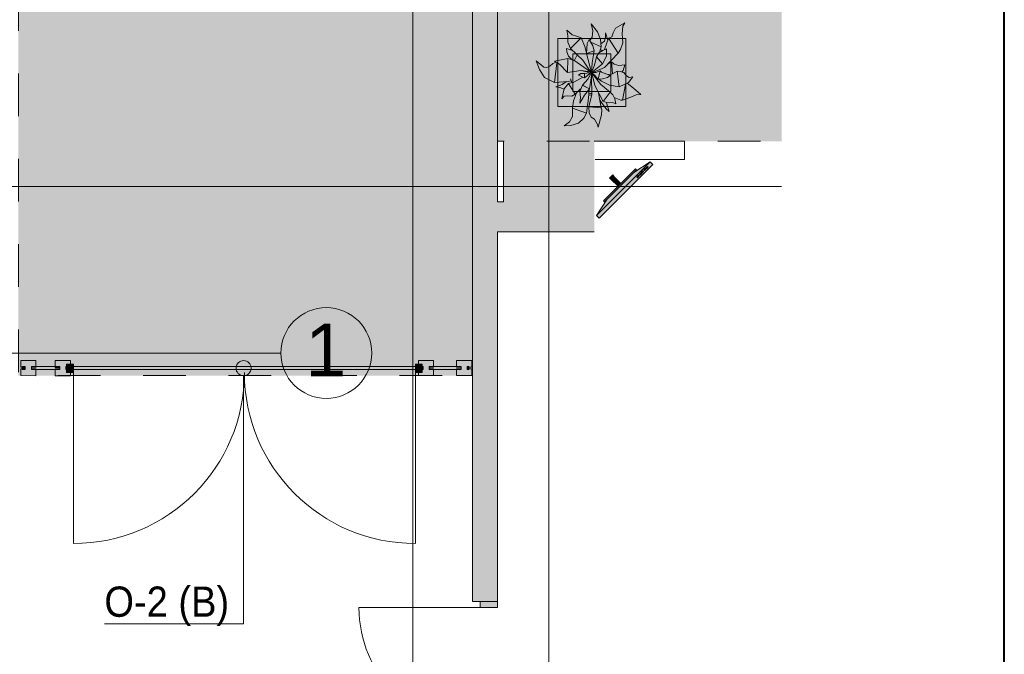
# Model space of a CAD drawing. Header units: millimetres. Extents: x 0 to 1210, y -24 to 589.
# Tile 19 of 49: x 382 to 415, y 147 to 168. Entities that reach past the tile are written whole.
import ezdxf
from ezdxf.xclip import XClip

# ---------------------------------------------------------------- set-up
doc = ezdxf.new("R2010")
doc.units = ezdxf.units.MM
doc.header["$MEASUREMENT"] = 0
doc.header["$XCLIPFRAME"] = 0
doc.linetypes.add('Wipeout_Contour', pattern=[1000, 0, -1000])
doc.linetypes.add('Штриховая', pattern=[5.644444, 2.822222, -2.822222])
for name, color, linetype in [('Интерьер - Мебель', 7, 'Continuous'), ('Конструктив - ГКЛ', 7, 'Continuous'), ('Конструктив - Колонны', 7, 'Continuous'), ('Конструктив - Стены наружние фасад', 7, 'Continuous'), ('Конструктив - Фасадные стены сущ', 7, 'Continuous'), ('Местность - Забор', 7, 'Continuous'), ('Элемент Модели - Зона', 7, 'Continuous'), ('Элемент модели - Зоны уличных помещений', 7, 'Continuous'), ('Элемент Модели - Оси', 7, 'Continuous'), ('Элемент модели - Оси Улица Бани', 7, 'Continuous')]:
    doc.layers.add(name, color=color, linetype=linetype)
doc.styles.add('СГЕНЕРИР_СТИЛЬ_3', font='txt')

# ---------------------------------------------------------------- blocks, each defined once
blk = doc.blocks.new('Чертеж_2_2', base_point=(217.704, 72.604))
at = {"layer": 'Интерьер - Мебель', "linetype": 'Continuous', "lineweight": 0, "true_color": 0xffffff}
for points in [[(399.531, 166.764), (399.648, 166.478), (399.811, 166.206), (400.138, 166.047), (400.537, 166.074), (400.399, 165.98), (400.183, 165.9), (400.313, 165.882), (400.456, 165.823), (400.38, 165.503), (400.458, 165.596), (400.672, 165.594), (400.71, 165.591), (400.827, 165.663), (400.871, 165.703), (400.769, 165.434), (400.736, 165.23), (400.729, 164.949), (400.634, 164.741), (400.461, 164.608), (400.68, 164.627), (400.936, 164.701), (401.109, 164.867), (401.199, 165.033), (401.278, 165.641), (401.354, 165.572), (401.271, 165.251), (401.281, 165.042), (401.352, 164.903), (401.466, 164.828), (401.554, 164.678), (401.578, 164.566), (401.692, 164.978), (401.688, 165.172), (401.635, 165.455), (401.828, 165.196), (401.948, 165.085), (401.863, 165.382), (402.013, 165.383), (402.071, 165.389), (402.164, 165.342), (402.109, 165.549), (402.362, 165.461), (402.84, 165.635), (402.991, 165.65), (402.538, 166.019), (402.586, 166.04), (402.725, 166.238), (402.606, 166.208), (402.517, 166.265), (402.425, 166.371), (402.368, 166.391), (402.409, 166.443), (402.466, 166.632), (402.262, 166.609), (402.114, 166.647), (402.021, 166.727), (401.927, 166.668), (402.245, 167.012), (402.324, 167.131), (402.401, 167.36), (402.372, 167.658), (402.395, 167.904), (402.468, 168.021), (402.159, 167.837), (402.031, 167.557), (401.921, 167.514), (401.897, 167.45), (401.822, 167.686), (401.828, 167.56), (401.79, 167.412), (401.675, 167.325), (401.659, 167.472), (401.563, 167.722), (401.353, 167.987), (401.411, 167.75), (401.385, 167.546), (401.303, 167.439), (401.284, 167.463), (401.23, 167.359), (401.197, 167.03), (401.146, 167.231), (401.02, 167.523), (400.72, 167.623), (400.547, 167.78), (400.578, 167.603), (400.585, 167.375), (400.664, 167.17), (400.736, 167.101), (400.531, 167.17), (400.549, 167.056), (400.605, 166.921), (400.725, 166.8), (400.582, 166.837), (400.141, 166.747), (400.224, 166.701), (400.086, 166.678), (400.037, 166.632), (399.955, 166.574), (399.884, 166.545), (399.785, 166.556)], [(401.616, 161.565), (403.384, 163.332), (403.296, 163.421), (402.765, 163.067), (401.882, 162.183), (401.528, 161.653)], [(401.793, 162.095), (402.854, 163.156), (402.818, 163.191), (401.758, 162.13)], [(401.996, 162.846), (402.103, 162.952), (402.067, 162.988), (401.961, 162.882)], [(402.244, 162.616), (402.332, 162.705), (402.094, 162.944), (402.005, 162.855)]]:
    blk.add_hatch(color=7, dxfattribs=at).paths.add_polyline_path(points)
at = {"layer": 'Конструктив - Стены наружние фасад', "linetype": 'Continuous', "lineweight": 0, "true_color": 0x000000}
for points in [[(397.429, 148.889), (397.504, 148.889), (397.504, 193.204), (397.429, 193.204)], [(397.654, 193.204), (397.504, 193.204), (397.504, 162.104), (397.654, 162.104)], [(398.254, 193.204), (397.654, 193.204), (397.654, 162.104), (398.254, 162.104)], [(397.654, 161.104), (397.504, 161.104), (397.504, 148.889), (397.654, 148.889)], [(397.654, 148.889), (398.254, 148.889), (398.254, 161.104), (397.654, 161.104)]]:
    blk.add_hatch(color=18, dxfattribs=at).paths.add_polyline_path(points)
at = {"layer": 'Конструктив - Стены наружние фасад', "linetype": 'Continuous', "lineweight": 0, "true_color": 0x7f7f7f}
blk.add_hatch(color=8, dxfattribs=at).paths.add_polyline_path([(398.254, 148.889), (397.679, 148.889), (397.679, 148.689), (398.254, 148.689)])
at = {"layer": 'Конструктив - Фасадные стены сущ', "linetype": 'Continuous', "lineweight": 0, "true_color": 0x000000}
for points in [[(397.654, 161.104), (397.654, 162.104), (397.504, 162.104), (397.504, 161.104)], [(398.254, 161.104), (398.254, 162.104), (397.654, 162.104), (397.654, 161.104)], [(398.254, 161.104), (398.454, 161.104), (398.454, 162.104), (398.254, 162.104)]]:
    blk.add_hatch(color=18, dxfattribs=at).paths.add_polyline_path(points)
at = {"layer": 'Местность - Забор', "linetype": 'Continuous', "lineweight": 0, "true_color": 0x000000}
for points in [[(383.996, 156.652), (383.996, 156.552), (395.796, 156.554), (395.796, 156.654)], [(384.021, 156.729), (384.021, 156.454), (384.246, 156.454), (384.246, 156.729)], [(395.771, 156.454), (395.771, 156.729), (395.546, 156.729), (395.546, 156.454)]]:
    blk.add_hatch(color=18, dxfattribs=at).paths.add_polyline_path(points)
at = {"layer": 'Элемент Модели - Зона', "linetype": 'Continuous', "lineweight": 0, "true_color": 0xf7e7a8}
h = blk.add_hatch(color=41, dxfattribs=at)
h.paths.add_polyline_path([(398.254, 210.292), (398.254, 164.104), (407.644, 164.104), (407.644, 210.292), (401.454, 210.292), (401.454, 207.854), (398.454, 207.854), (398.454, 210.292)])
h.paths.add_polyline_path([(398.454, 207.354), (401.454, 207.354), (401.454, 204.354), (398.454, 204.354)], flags=0)
at = {"layer": 'Элемент Модели - Зона', "linetype": 'Continuous', "lineweight": 0, "true_color": 0x000000}
blk.add_hatch(color=18, dxfattribs=at).paths.add_polyline_path([(389.619, 156.604), (389.638, 156.509), (389.692, 156.428), (389.773, 156.373), (389.869, 156.354), (389.965, 156.373), (390.046, 156.428), (390.1, 156.509), (390.119, 156.604), (390.1, 156.7), (390.046, 156.781), (389.965, 156.835), (389.869, 156.854), (389.773, 156.835), (389.692, 156.781), (389.638, 156.7)])
at = {"layer": 'Элемент модели - Зоны уличных помещений', "linetype": 'Continuous', "lineweight": 0, "true_color": 0x9bcf78}
blk.add_hatch(color=73, dxfattribs=at).paths.add_polyline_path([(165.259, 200.352), (168.467, 200.352), (219.03, 200.237), (358.431, 200.352), (358.431, 188.352), (382.431, 188.352), (382.431, 156.354), (397.429, 156.354), (397.429, 216.729), (367.43, 216.729), (367.43, 222.852), (164.979, 222.852)])
at = {"layer": 'Интерьер - Мебель', "color": 7, "linetype": 'Continuous', "lineweight": 15, "ltscale": 0.5}
for p, q in [((401.353, 167.987), (401.411, 167.75)), ((401.353, 167.987), (401.563, 167.722)), ((401.353, 167.987), (401.411, 167.75)), ((401.353, 167.987), (401.563, 167.722)), ((402.159, 167.837), (402.468, 168.021)), ((402.159, 167.837), (402.468, 168.021)), ((402.372, 167.658), (402.395, 167.904)), ((402.372, 167.658), (402.395, 167.904)), ((402.395, 167.904), (402.468, 168.021)), ((402.395, 167.904), (402.468, 168.021)), ((400.547, 167.78), (400.578, 167.603)), ((400.547, 167.78), (400.72, 167.623)), ((400.547, 167.78), (400.578, 167.603)), ((400.547, 167.78), (400.72, 167.623)), ((400.578, 167.603), (400.585, 167.375)), ((400.578, 167.603), (400.585, 167.375)), ((400.72, 167.623), (400.869, 167.577)), ((400.72, 167.623), (400.869, 167.577)), ((400.869, 167.577), (401.02, 167.523)), ((400.869, 167.577), (401.02, 167.523)), ((401.303, 167.439), (401.385, 167.546)), ((401.303, 167.439), (401.385, 167.546)), ((401.385, 167.546), (401.411, 167.75)), ((401.385, 167.546), (401.411, 167.75)), ((401.563, 167.722), (401.659, 167.472)), ((401.563, 167.722), (401.659, 167.472)), ((401.79, 167.412), (401.828, 167.56)), ((401.79, 167.412), (401.828, 167.56)), ((401.822, 167.686), (401.828, 167.56)), ((401.822, 167.686), (401.897, 167.45)), ((401.822, 167.686), (401.828, 167.56)), ((401.822, 167.686), (401.897, 167.45)), ((401.921, 167.514), (402.031, 167.557)), ((401.921, 167.514), (402.031, 167.557)), ((402.031, 167.557), (402.08, 167.684)), ((402.031, 167.557), (402.08, 167.684)), ((402.08, 167.684), (402.159, 167.837)), ((402.08, 167.684), (402.159, 167.837)), ((402.372, 167.658), (402.401, 167.36)), ((402.372, 167.658), (402.401, 167.36)), ((400.246, 167.497), (400.246, 165.247)), ((402.496, 167.497), (400.246, 167.497)), ((400.585, 167.375), (400.664, 167.17)), ((400.585, 167.375), (400.664, 167.17)), ((400.664, 167.17), (401.02, 167.523)), ((400.664, 167.17), (401.02, 167.523)), ((401.02, 167.523), (401.146, 167.231)), ((401.02, 167.523), (401.146, 167.231)), ((401.146, 167.231), (401.197, 167.03)), ((401.146, 167.231), (401.197, 167.03)), ((401.195, 167), (401.215, 167.33)), ((401.195, 167), (401.215, 167.33)), ((401.215, 167.33), (401.284, 167.463)), ((401.215, 167.33), (401.284, 167.463)), ((401.284, 167.463), (401.404, 167.262)), ((401.284, 167.463), (401.404, 167.262)), ((401.338, 167.384), (401.677, 167.222)), ((401.338, 167.384), (401.677, 167.222)), ((401.404, 167.262), (401.454, 167.091)), ((401.404, 167.262), (401.454, 167.091)), ((401.626, 167.039), (401.677, 167.222)), ((401.626, 167.039), (401.677, 167.222)), ((401.659, 167.472), (401.677, 167.222)), ((401.659, 167.472), (401.677, 167.222)), ((401.675, 167.325), (401.79, 167.412)), ((401.675, 167.325), (401.79, 167.412)), ((401.787, 167.139), (401.921, 167.514)), ((401.787, 167.139), (401.921, 167.514)), ((401.921, 167.514), (402.245, 167.012)), ((401.921, 167.514), (402.245, 167.012)), ((402.324, 167.131), (402.401, 167.36)), ((402.324, 167.131), (402.401, 167.36)), ((402.496, 165.247), (402.496, 167.497)), ((400.531, 167.17), (400.549, 167.056)), ((400.531, 167.17), (400.736, 167.101)), ((400.531, 167.17), (400.549, 167.056)), ((400.531, 167.17), (400.736, 167.101)), ((400.549, 167.056), (400.605, 166.921)), ((400.549, 167.056), (400.605, 166.921)), ((400.605, 166.921), (400.725, 166.8)), ((400.605, 166.921), (400.725, 166.8)), ((400.664, 167.17), (401.081, 166.784)), ((400.664, 167.17), (401.081, 166.784)), ((400.746, 166.997), (400.746, 165.747)), ((401.996, 166.997), (400.746, 166.997)), ((400.803, 166.782), (400.883, 166.956)), ((400.803, 166.782), (400.883, 166.956)), ((401.179, 167.093), (401.201, 167.1)), ((401.179, 167.093), (401.201, 167.1)), ((401.195, 167), (401.454, 167.091)), ((401.195, 167), (401.454, 167.091)), ((401.195, 167), (401.363, 166.38)), ((401.195, 167), (401.363, 166.38)), ((401.38, 166.692), (401.454, 167.091)), ((401.38, 166.692), (401.454, 167.091)), ((401.459, 166.616), (401.525, 166.892)), ((401.459, 166.616), (401.525, 166.892)), ((401.525, 166.892), (401.609, 167.021)), ((401.525, 166.892), (401.609, 167.021)), ((401.525, 166.892), (401.72, 166.665)), ((401.525, 166.892), (401.72, 166.665)), ((401.609, 167.021), (401.737, 167.105)), ((401.609, 167.021), (401.737, 167.105)), ((401.657, 167.131), (401.713, 167.092)), ((401.657, 167.131), (401.713, 167.092)), ((401.72, 166.665), (401.853, 166.921)), ((401.72, 166.665), (401.853, 166.921)), ((401.737, 167.105), (401.858, 167.161)), ((401.737, 167.105), (401.858, 167.161)), ((401.788, 166.542), (402.245, 167.012)), ((401.788, 166.542), (402.245, 167.012)), ((401.853, 166.921), (401.858, 167.161)), ((401.853, 166.921), (401.858, 167.161)), ((401.996, 165.747), (401.996, 166.997)), ((402.245, 167.012), (402.324, 167.131)), ((402.245, 167.012), (402.324, 167.131)), ((399.531, 166.764), (399.648, 166.478)), ((399.531, 166.764), (399.785, 166.556)), ((399.531, 166.764), (399.648, 166.478)), ((399.531, 166.764), (399.785, 166.556)), ((399.785, 166.556), (399.884, 166.545)), ((399.785, 166.556), (399.884, 166.545)), ((399.884, 166.545), (399.987, 166.587)), ((399.884, 166.545), (399.987, 166.587)), ((399.987, 166.587), (400.086, 166.678)), ((399.987, 166.587), (400.086, 166.678)), ((400.086, 166.678), (400.2, 166.715)), ((400.086, 166.678), (400.2, 166.715)), ((400.138, 166.047), (400.219, 166.692)), ((400.138, 166.047), (400.219, 166.692)), ((400.141, 166.747), (400.582, 166.837)), ((400.141, 166.747), (400.582, 166.837)), ((400.141, 166.747), (400.307, 166.655)), ((400.141, 166.747), (400.307, 166.655)), ((400.307, 166.655), (400.568, 166.381)), ((400.307, 166.655), (400.568, 166.381)), ((400.568, 166.381), (400.582, 166.837)), ((400.568, 166.381), (400.582, 166.837)), ((400.582, 166.837), (400.782, 166.782)), ((400.582, 166.837), (400.782, 166.782)), ((400.782, 166.782), (401.325, 166.394)), ((400.782, 166.782), (401.325, 166.394)), ((401.081, 166.784), (401.345, 166.384)), ((401.081, 166.784), (401.345, 166.384)), ((401.363, 166.38), (401.38, 166.692)), ((401.363, 166.38), (401.38, 166.692)), ((401.389, 166.418), (401.459, 166.616)), ((401.389, 166.418), (401.459, 166.616)), ((401.399, 166.402), (401.72, 166.665)), ((401.399, 166.402), (401.72, 166.665)), ((401.914, 166.664), (402.021, 166.727)), ((401.914, 166.664), (402.021, 166.727)), ((401.923, 166.682), (401.927, 166.668)), ((401.923, 166.682), (401.927, 166.668)), ((402.021, 166.727), (402.057, 166.341)), ((402.021, 166.727), (402.114, 166.647)), ((402.021, 166.727), (402.057, 166.341)), ((402.021, 166.727), (402.114, 166.647)), ((402.114, 166.647), (402.262, 166.609)), ((402.114, 166.647), (402.262, 166.609)), ((402.262, 166.609), (402.466, 166.632)), ((402.262, 166.609), (402.466, 166.632)), ((402.409, 166.443), (402.466, 166.632)), ((402.409, 166.443), (402.466, 166.632)), ((399.648, 166.478), (399.811, 166.206)), ((399.648, 166.478), (399.811, 166.206)), ((400.568, 166.381), (401.007, 166.445)), ((400.568, 166.381), (401.007, 166.445)), ((400.929, 166.292), (401.008, 166.343)), ((400.929, 166.292), (401.008, 166.343)), ((400.929, 166.292), (401.129, 166.203)), ((400.929, 166.292), (401.129, 166.203)), ((401.007, 166.445), (401.325, 166.394)), ((401.007, 166.445), (401.325, 166.394)), ((401.008, 166.343), (401.128, 166.339)), ((401.008, 166.343), (401.128, 166.339)), ((401.01, 166.444), (401.015, 166.443)), ((401.01, 166.444), (401.015, 166.443)), ((401.043, 166.437), (401.054, 166.434)), ((401.043, 166.437), (401.054, 166.434)), ((401.077, 166.429), (401.099, 166.424)), ((401.077, 166.429), (401.099, 166.424)), ((401.11, 166.422), (401.272, 166.387)), ((401.11, 166.422), (401.272, 166.387)), ((401.128, 166.339), (401.363, 166.38)), ((401.128, 166.339), (401.363, 166.38)), ((401.128, 166.339), (401.129, 166.203)), ((401.128, 166.339), (401.129, 166.203)), ((401.129, 166.203), (401.341, 166.363)), ((401.129, 166.203), (401.341, 166.363)), ((401.236, 166.161), (401.332, 166.312)), ((401.236, 166.161), (401.332, 166.312)), ((401.291, 165.837), (401.371, 166.348)), ((401.291, 165.837), (401.371, 166.348)), ((401.339, 166.313), (401.376, 166.383)), ((401.339, 166.313), (401.376, 166.383)), ((401.343, 166.365), (401.376, 166.383)), ((401.343, 166.365), (401.376, 166.383)), ((401.349, 166.378), (401.36, 166.375)), ((401.349, 166.378), (401.36, 166.375)), ((401.358, 166.376), (401.363, 166.38)), ((401.358, 166.376), (401.363, 166.38)), ((401.359, 166.258), (401.37, 165.634)), ((401.359, 166.258), (401.37, 165.634)), ((401.37, 166.352), (401.47, 165.946)), ((401.37, 166.352), (401.47, 165.946)), ((401.372, 166.372), (401.411, 166.363)), ((401.372, 166.372), (401.411, 166.363)), ((401.372, 166.358), (401.456, 166.286)), ((401.372, 166.358), (401.456, 166.286)), ((401.39, 166.38), (401.51, 166.376)), ((401.39, 166.38), (401.51, 166.376)), ((401.404, 166.326), (401.666, 165.975)), ((401.404, 166.326), (401.666, 165.975)), ((401.412, 166.332), (401.584, 166.161)), ((401.412, 166.332), (401.584, 166.161)), ((401.423, 166.388), (401.788, 166.542)), ((401.423, 166.388), (401.788, 166.542)), ((401.51, 166.376), (401.652, 166.43)), ((401.51, 166.376), (401.652, 166.43)), ((401.584, 166.161), (401.652, 166.43)), ((401.584, 166.161), (401.652, 166.43)), ((401.652, 166.43), (401.697, 166.385)), ((401.652, 166.43), (401.697, 166.385)), ((401.697, 166.385), (401.78, 166.352)), ((401.697, 166.385), (401.78, 166.352)), ((401.78, 166.352), (401.984, 166.281)), ((401.78, 166.352), (401.984, 166.281)), ((401.891, 166.207), (401.984, 166.281)), ((401.891, 166.207), (401.984, 166.281)), ((401.919, 166.309), (402.057, 166.33)), ((401.919, 166.309), (402.057, 166.33)), ((402.057, 166.33), (402.205, 166.42)), ((402.057, 166.33), (402.205, 166.42)), ((402.205, 166.42), (402.274, 165.905)), ((402.205, 166.42), (402.311, 166.412)), ((402.205, 166.42), (402.274, 165.905)), ((402.205, 166.42), (402.311, 166.412)), ((402.311, 166.412), (402.425, 166.371)), ((402.311, 166.412), (402.425, 166.371)), ((402.36, 166.392), (402.409, 166.443)), ((402.36, 166.392), (402.409, 166.443)), ((402.425, 166.371), (402.517, 166.265)), ((402.425, 166.371), (402.517, 166.265)), ((402.517, 166.265), (402.606, 166.208)), ((402.517, 166.265), (402.606, 166.208)), ((402.586, 166.04), (402.725, 166.238)), ((402.586, 166.04), (402.725, 166.238)), ((402.606, 166.208), (402.725, 166.238)), ((402.606, 166.208), (402.725, 166.238)), ((399.811, 166.206), (400.138, 166.047)), ((399.811, 166.206), (400.138, 166.047)), ((400.138, 166.047), (400.591, 166.081)), ((400.138, 166.047), (400.591, 166.081)), ((400.183, 165.9), (400.39, 165.975)), ((400.183, 165.9), (400.39, 165.975)), ((400.183, 165.9), (400.313, 165.882)), ((400.183, 165.9), (400.313, 165.882)), ((400.39, 165.975), (400.537, 166.074)), ((400.39, 165.975), (400.537, 166.074)), ((400.462, 165.836), (400.599, 166.008)), ((400.462, 165.836), (400.599, 166.008)), ((400.591, 166.081), (400.686, 166.101)), ((400.591, 166.081), (400.686, 166.101)), ((400.599, 166.008), (400.777, 166.056)), ((400.599, 166.008), (400.777, 166.056)), ((400.599, 166.008), (400.827, 165.663)), ((400.599, 166.008), (400.827, 165.663)), ((400.669, 166.162), (400.71, 166.043)), ((400.669, 166.162), (400.71, 166.043)), ((400.777, 166.056), (401.077, 166.219)), ((400.777, 166.056), (401.077, 166.219)), ((400.975, 165.753), (401.063, 165.96)), ((400.975, 165.753), (401.063, 165.96)), ((401.05, 165.956), (401.063, 165.96)), ((401.05, 165.956), (401.063, 165.96)), ((401.05, 165.956), (401.291, 165.837)), ((401.05, 165.956), (401.291, 165.837)), ((401.063, 165.96), (401.236, 166.161)), ((401.063, 165.96), (401.236, 166.161)), ((401.063, 165.96), (401.291, 165.837)), ((401.063, 165.96), (401.291, 165.837)), ((401.47, 165.946), (401.743, 165.42)), ((401.47, 165.946), (401.743, 165.42)), ((401.584, 166.161), (401.723, 166.163)), ((401.584, 166.161), (401.723, 166.163)), ((401.607, 166.157), (401.691, 166.085)), ((401.607, 166.157), (401.691, 166.085)), ((401.666, 165.975), (401.978, 165.725)), ((401.666, 165.975), (401.978, 165.725)), ((401.691, 166.085), (401.962, 165.959)), ((401.691, 166.085), (401.962, 165.959)), ((401.723, 166.163), (401.891, 166.207)), ((401.723, 166.163), (401.891, 166.207)), ((401.962, 165.959), (402.274, 165.905)), ((401.962, 165.959), (402.274, 165.905)), ((402.274, 165.905), (402.586, 166.04)), ((402.274, 165.905), (402.586, 166.04)), ((402.391, 165.457), (402.481, 165.984)), ((402.391, 165.457), (402.481, 165.984)), ((402.538, 166.019), (402.75, 165.862)), ((402.538, 166.019), (402.75, 165.862)), ((400.313, 165.882), (400.456, 165.823)), ((400.313, 165.882), (400.456, 165.823)), ((400.38, 165.503), (400.462, 165.836)), ((400.38, 165.503), (400.462, 165.836)), ((400.38, 165.503), (400.458, 165.596)), ((400.38, 165.503), (400.458, 165.596)), ((400.458, 165.596), (400.582, 165.602)), ((400.458, 165.596), (400.582, 165.602)), ((400.582, 165.602), (400.71, 165.591)), ((400.582, 165.602), (400.71, 165.591)), ((400.71, 165.591), (400.827, 165.663)), ((400.71, 165.591), (400.827, 165.663)), ((400.746, 165.747), (401.996, 165.747)), ((400.77, 165.44), (400.871, 165.703)), ((400.77, 165.44), (400.871, 165.703)), ((400.827, 165.663), (401.004, 165.832)), ((400.827, 165.663), (401.004, 165.832)), ((400.975, 165.753), (400.998, 165.547)), ((400.975, 165.753), (400.998, 165.547)), ((400.982, 165.363), (401.126, 165.631)), ((400.982, 165.363), (401.126, 165.631)), ((401.126, 165.631), (401.291, 165.837)), ((401.126, 165.631), (401.291, 165.837)), ((401.268, 165.523), (401.284, 165.823)), ((401.268, 165.523), (401.284, 165.823)), ((401.271, 165.251), (401.37, 165.634)), ((401.271, 165.251), (401.37, 165.634)), ((401.278, 165.641), (401.328, 165.631)), ((401.278, 165.641), (401.328, 165.631)), ((401.284, 165.691), (401.33, 165.682)), ((401.284, 165.691), (401.33, 165.682)), ((401.328, 165.631), (401.367, 165.634)), ((401.328, 165.631), (401.367, 165.634)), ((401.33, 165.682), (401.363, 165.683)), ((401.33, 165.682), (401.363, 165.683)), ((401.591, 165.706), (401.678, 165.203)), ((401.591, 165.706), (401.678, 165.203)), ((401.612, 165.633), (401.624, 165.64)), ((401.612, 165.633), (401.624, 165.64)), ((401.743, 165.42), (401.978, 165.725)), ((401.743, 165.42), (401.978, 165.725)), ((401.978, 165.725), (402.065, 165.643)), ((401.978, 165.725), (402.065, 165.643)), ((402.065, 165.643), (402.13, 165.501)), ((402.065, 165.643), (402.13, 165.501)), ((402.661, 165.561), (402.84, 165.635)), ((402.661, 165.561), (402.84, 165.635)), ((402.75, 165.862), (402.991, 165.65)), ((402.75, 165.862), (402.991, 165.65)), ((402.84, 165.635), (402.991, 165.65)), ((402.84, 165.635), (402.991, 165.65)), ((400.731, 165.198), (400.77, 165.44)), ((400.731, 165.198), (400.77, 165.44)), ((400.982, 165.363), (400.998, 165.547)), ((400.982, 165.363), (400.998, 165.547)), ((401.199, 165.033), (401.268, 165.523)), ((401.199, 165.033), (401.268, 165.523)), ((401.271, 165.251), (401.656, 165.206)), ((401.271, 165.251), (401.656, 165.206)), ((401.631, 165.485), (401.688, 165.385)), ((401.631, 165.485), (401.688, 165.385)), ((401.688, 165.385), (401.845, 165.172)), ((401.688, 165.385), (401.845, 165.172)), ((401.751, 165.43), (401.863, 165.382)), ((401.751, 165.43), (401.863, 165.382)), ((401.86, 165.378), (401.948, 165.085)), ((401.86, 165.378), (401.948, 165.085)), ((401.863, 165.382), (401.955, 165.377)), ((401.863, 165.382), (401.955, 165.377)), ((401.955, 165.377), (402.071, 165.389)), ((401.955, 165.377), (402.071, 165.389)), ((402.071, 165.389), (402.164, 165.342)), ((402.071, 165.389), (402.164, 165.342)), ((402.109, 165.549), (402.333, 165.464)), ((402.109, 165.549), (402.333, 165.464)), ((402.13, 165.501), (402.164, 165.342)), ((402.13, 165.501), (402.164, 165.342)), ((402.333, 165.464), (402.391, 165.457)), ((402.333, 165.464), (402.391, 165.457)), ((402.391, 165.457), (402.661, 165.561)), ((402.391, 165.457), (402.661, 165.561)), ((400.246, 165.247), (402.496, 165.247)), ((400.729, 164.916), (400.731, 165.198)), ((400.729, 164.916), (400.731, 165.198)), ((400.731, 165.198), (401.199, 165.033)), ((400.731, 165.198), (401.199, 165.033)), ((401.109, 164.867), (401.199, 165.033)), ((401.109, 164.867), (401.199, 165.033)), ((401.274, 165.236), (401.281, 165.042)), ((401.274, 165.236), (401.678, 165.203)), ((401.274, 165.236), (401.281, 165.042)), ((401.274, 165.236), (401.678, 165.203)), ((401.281, 165.042), (401.352, 164.903)), ((401.281, 165.042), (401.352, 164.903)), ((401.578, 164.566), (401.692, 164.978)), ((401.578, 164.566), (401.692, 164.978)), ((401.678, 165.203), (401.699, 165.142)), ((401.678, 165.203), (401.699, 165.142)), ((401.692, 164.978), (401.699, 165.142)), ((401.692, 164.978), (401.699, 165.142)), ((401.845, 165.172), (401.948, 165.085)), ((401.845, 165.172), (401.948, 165.085)), ((400.461, 164.608), (400.634, 164.741)), ((400.461, 164.608), (400.634, 164.741)), ((400.461, 164.608), (400.68, 164.627)), ((400.461, 164.608), (400.68, 164.627)), ((400.634, 164.741), (400.729, 164.916)), ((400.634, 164.741), (400.729, 164.916)), ((400.68, 164.627), (400.936, 164.701)), ((400.68, 164.627), (400.936, 164.701)), ((400.936, 164.701), (401.109, 164.867)), ((400.936, 164.701), (401.109, 164.867)), ((401.352, 164.903), (401.466, 164.828)), ((401.352, 164.903), (401.466, 164.828)), ((401.466, 164.828), (401.554, 164.678)), ((401.466, 164.828), (401.554, 164.678)), ((401.554, 164.678), (401.578, 164.566)), ((401.554, 164.678), (401.578, 164.566)), ((401.528, 161.653), (403.296, 163.421)), ((402.855, 162.918), (402.914, 162.977)), ((402.914, 162.977), (402.936, 162.955)), ((402.944, 163.007), (403.062, 163.125)), ((402.966, 162.985), (402.944, 163.007)), ((403.084, 163.103), (402.966, 162.985)), ((403.062, 163.125), (403.084, 163.103)), ((403.091, 163.154), (403.209, 163.272)), ((403.113, 163.132), (403.091, 163.154)), ((403.231, 163.25), (403.113, 163.132)), ((403.209, 163.272), (403.231, 163.25)), ((402.877, 162.896), (402.855, 162.918)), ((402.936, 162.955), (402.877, 162.896))]:
    blk.add_line(p, q, dxfattribs=at)
at = {"layer": 'Интерьер - Мебель', "color": 7, "linetype": 'Continuous', "lineweight": 15, "ltscale": 0.5, "flags": 128}
for points in [[(401.616, 161.565), (403.384, 163.332), (403.296, 163.421), (402.765, 163.067), (401.882, 162.183), (401.528, 161.653)], [(401.793, 162.095), (402.854, 163.156), (402.818, 163.191), (401.758, 162.13)], [(401.996, 162.846), (402.103, 162.952), (402.067, 162.988), (401.961, 162.882)], [(402.244, 162.616), (402.332, 162.705), (402.094, 162.944), (402.005, 162.855)]]:
    blk.add_lwpolyline(points, close=True, dxfattribs=at)
at = {"layer": 'Интерьер - Мебель', "color": 7, "linetype": 'Continuous', "lineweight": 15, "ltscale": 0.5}
blk.add_arc((402.169, 162.78), 0.0625, 45, 225, dxfattribs=at)
at = {"layer": 'Конструктив - Колонны', "color": 7, "linetype": 'Continuous', "lineweight": 15, "ltscale": 0.5}
for p, q in [((399.954, 163.004), (399.954, 164.504)), ((399.554, 162.604), (398.054, 162.604)), ((400.354, 162.604), (401.854, 162.604)), ((399.954, 162.204), (399.954, 160.704))]:
    blk.add_line(p, q, dxfattribs=at)
at = {"layer": 'Конструктив - Колонны', "color": 7, "linetype": 'Continuous', "lineweight": 15, "ltscale": 0.5, "flags": 128}
for points in [[(398.454, 164.104), (398.454, 162.104)], [(398.454, 161.104), (401.454, 161.104)]]:
    blk.add_lwpolyline(points, dxfattribs=at)
at = {"layer": 'Конструктив - Колонны', "color": 7, "linetype": 'Continuous', "lineweight": 15, "ltscale": 0.5}
blk.add_point((399.954, 162.604), dxfattribs=at)
at = {"layer": 'Конструктив - Стены наружние фасад', "color": 7, "linetype": 'Continuous', "lineweight": 15, "ltscale": 0.5}
for p, q in [((397.429, 148.889), (397.429, 149.074)), ((397.429, 148.889), (397.429, 149.074)), ((397.429, 148.889), (397.429, 149.074)), ((398.254, 148.889), (398.254, 149.074)), ((398.254, 148.889), (398.254, 149.074)), ((398.254, 148.889), (398.254, 149.074)), ((397.679, 148.689), (393.679, 148.689)), ((397.504, 148.889), (397.429, 148.889)), ((397.504, 148.889), (397.429, 148.889)), ((397.504, 148.889), (397.429, 148.889)), ((397.654, 148.889), (397.504, 148.889)), ((397.654, 148.889), (397.504, 148.889)), ((397.654, 148.889), (397.504, 148.889)), ((397.679, 148.889), (397.654, 148.889)), ((397.679, 148.889), (397.654, 148.889)), ((397.679, 148.889), (397.654, 148.889)), ((398.254, 148.889), (397.679, 148.889)), ((397.679, 148.689), (397.679, 148.889)), ((397.679, 148.889), (398.254, 148.889)), ((398.254, 148.889), (397.679, 148.889)), ((398.254, 148.889), (397.679, 148.889)), ((398.254, 148.689), (397.679, 148.689)), ((398.254, 148.889), (398.254, 148.689))]:
    blk.add_line(p, q, dxfattribs=at)
at = {"layer": 'Конструктив - Стены наружние фасад', "color": 7, "linetype": 'Continuous', "lineweight": 15, "ltscale": 0.5, "flags": 128}
for points in [[(397.429, 193.204), (397.429, 148.889)], [(398.254, 162.104), (398.254, 193.204)], [(398.254, 148.889), (398.254, 161.104)]]:
    blk.add_lwpolyline(points, dxfattribs=at)
at = {"layer": 'Конструктив - Стены наружние фасад', "color": 7, "linetype": 'Continuous', "lineweight": 15, "ltscale": 0.5}
blk.add_arc((397.679, 148.689), 4, 180, 270, dxfattribs=at)
at = {"layer": 'Конструктив - Фасадные стены сущ', "color": 7, "linetype": 'Continuous', "lineweight": 15, "ltscale": 0.5, "flags": 128}
for points in [[(398.454, 162.104), (398.254, 162.104)], [(398.254, 161.104), (398.454, 161.104)]]:
    blk.add_lwpolyline(points, dxfattribs=at)
at = {"layer": 'Местность - Забор', "color": 7, "linetype": 'Continuous', "lineweight": 15, "ltscale": 0.5}
for p, q in [((382.507, 156.854), (383.007, 156.853)), ((383.646, 156.852), (384.146, 156.852)), ((384.146, 156.852), (384.146, 156.627)), ((396.146, 156.854), (395.646, 156.854)), ((395.646, 156.854), (395.646, 156.629)), ((397.407, 156.854), (396.907, 156.854)), ((383.996, 156.627), (383.996, 156.577)), ((384.146, 156.627), (383.996, 156.627)), ((384.146, 156.577), (383.996, 156.577)), ((384.146, 156.577), (384.146, 156.352)), ((395.796, 156.629), (395.646, 156.629)), ((395.646, 156.579), (395.646, 156.354)), ((395.796, 156.579), (395.646, 156.579)), ((395.796, 156.629), (395.796, 156.579)), ((382.506, 156.354), (383.006, 156.353)), ((383.646, 156.352), (384.146, 156.352)), ((396.146, 156.354), (395.646, 156.354)), ((397.407, 156.354), (396.907, 156.354))]:
    blk.add_line(p, q, dxfattribs=at)
at = {"layer": 'Местность - Забор', "color": 7, "linetype": 'Continuous', "lineweight": 15, "ltscale": 0.5, "flags": 128}
for points in [[(383.996, 156.652), (383.996, 156.552), (395.796, 156.554), (395.796, 156.654)], [(384.021, 156.729), (384.246, 156.729), (384.246, 156.454), (384.021, 156.454)], [(395.771, 156.454), (395.546, 156.454), (395.546, 156.729), (395.771, 156.729)]]:
    blk.add_lwpolyline(points, close=True, dxfattribs=at)
at = {"layer": 'Элемент Модели - Зона', "color": 7, "linetype": 'Continuous', "lineweight": 15, "ltscale": 0.5}
for p, q in [((384.246, 156.454), (384.246, 150.804)), ((389.869, 156.354), (389.869, 148.145)), ((395.546, 156.454), (395.546, 150.804)), ((389.318, 148.145), (385.269, 148.145)), ((389.869, 148.145), (389.318, 148.145))]:
    blk.add_line(p, q, dxfattribs=at)
at = {"layer": 'Элемент Модели - Зона', "color": 7, "linetype": 'Штриховая', "lineweight": 15, "ltscale": 0.5, "flags": 128}
blk.add_lwpolyline([(407.644, 210.292), (401.454, 210.292), (401.454, 207.854), (398.454, 207.854), (398.454, 210.292), (398.254, 210.292), (398.254, 164.104), (407.644, 164.104)], dxfattribs=at)
at = {"layer": 'Элемент Модели - Зона', "color": 7, "linetype": 'Continuous', "lineweight": 15, "ltscale": 0.5}
blk.add_circle((389.869, 156.604), 0.25, dxfattribs=at)
for centre, start, end in [((384.246, 156.454), 270, 0), ((395.546, 156.454), 180, 270)]:
    blk.add_arc(centre, 5.65, start, end, dxfattribs=at)
at = {"layer": 'Элемент модели - Зоны уличных помещений', "color": 7, "linetype": 'Штриховая', "lineweight": 15, "ltscale": 0.5, "flags": 128}
blk.add_lwpolyline([(165.259, 200.352), (168.467, 200.352), (219.03, 200.237), (358.431, 200.352), (358.431, 188.352), (382.431, 188.352), (382.431, 156.354), (397.429, 156.354), (397.429, 216.729), (367.43, 216.729), (367.43, 222.852), (164.979, 222.852)], close=True, dxfattribs=at)
at = {"layer": 'Элемент Модели - Оси', "color": 7, "linetype": 'Continuous', "lineweight": 15, "ltscale": 0.5}
for p, q in [((395.454, 533.604), (395.454, 137.362)), ((399.954, 533.604), (399.954, 137.362)), ((153.901, 162.604), (407.644, 162.604))]:
    blk.add_line(p, q, dxfattribs=at)
at = {"layer": 'Элемент модели - Оси Улица Бани', "color": 7, "linetype": 'Continuous', "lineweight": 15, "ltscale": 0.5}
blk.add_line((362.824, 157.102), (391.101, 157.102), dxfattribs=at)
blk.add_circle((392.601, 157.102), 1.5, dxfattribs=at)
at = {"color": 7, "linetype": 'Continuous', "lineweight": 15, "insert": (385.269, 148.081), "char_height": 1, "attachment_point": 7, "style": 'СГЕНЕРИР_СТИЛЬ_3'}
blk.add_mtext('\\A1;{\\W0.900000x;\\pql;\\fArial|b0|i0|c204|p38;О-\\fArial|b0|i0|c204|p38;2\\fArial|b0|i0|c204|p38; (В)}', dxfattribs=at)
at = {"layer": 'Элемент модели - Оси Улица Бани', "color": 7, "linetype": 'Continuous', "lineweight": 15, "insert": (393.265, 157.202), "char_height": 1.75, "attachment_point": 6, "style": 'СГЕНЕРИР_СТИЛЬ_3'}
blk.add_mtext('\\A1;{\\pqr;\\pt0;\\fArial|b0|i0|c204|p38;1}', dxfattribs=at)
at = {"color": 254, "linetype": 'Wipeout_Contour', "lineweight": 0, "ltscale": 1739.920062}
blk.add_wipeout([(401.479, 163.504), (404.439, 163.504), (404.439, 164.104), (401.479, 164.104)], dxfattribs=at).dxf.layer = 'Конструктив - ГКЛ'
at = {"color": 254, "linetype": 'Wipeout_Contour', "lineweight": 0, "ltscale": 1653.663871}
blk.add_wipeout([(382.556, 156.629), (382.556, 156.579), (382.657, 156.579), (382.657, 156.629)], dxfattribs=at).dxf.layer = 'Местность - Забор'
at = {"color": 254, "linetype": 'Wipeout_Contour', "lineweight": 0, "ltscale": 4968.979804}
blk.add_wipeout([(382.857, 156.629), (382.857, 156.579), (383.007, 156.578), (383.007, 156.553), (383.646, 156.552), (383.646, 156.577), (383.796, 156.577), (383.796, 156.627), (383.646, 156.627), (383.646, 156.652), (383.007, 156.653), (383.007, 156.628)], dxfattribs=at).dxf.layer = 'Местность - Забор'
at = {"color": 254, "linetype": 'Wipeout_Contour', "lineweight": 0, "ltscale": 5115.972002}
blk.add_wipeout([(395.996, 156.629), (395.996, 156.579), (396.146, 156.579), (396.146, 156.554), (396.907, 156.554), (396.907, 156.579), (397.057, 156.579), (397.057, 156.629), (396.907, 156.629), (396.907, 156.654), (396.146, 156.654), (396.146, 156.629)], dxfattribs=at).dxf.layer = 'Местность - Забор'
at = {"color": 254, "linetype": 'Wipeout_Contour', "lineweight": 0, "ltscale": 1708.129981}
blk.add_wipeout([(397.257, 156.579), (397.304, 156.579), (397.304, 156.629), (397.257, 156.629)], dxfattribs=at).dxf.layer = 'Местность - Забор'
at = {"layer": 'Конструктив - Колонны', "linetype": 'Continuous', "lineweight": 0, "true_color": 0x000000}
blk.add_hatch(color=18, dxfattribs=at).paths.add_polyline_path([(398.454, 164.104), (398.454, 162.104), (398.454, 161.104), (401.454, 161.104), (401.454, 163.504), (401.454, 164.104)])
at = {"layer": 'Местность - Забор', "linetype": 'Continuous', "lineweight": 0, "true_color": 0x2b2b2b}
for points in [[(382.657, 156.579), (382.507, 156.579), (382.506, 156.354), (383.006, 156.353), (383.007, 156.578), (382.857, 156.579), (382.857, 156.629), (383.007, 156.628), (383.007, 156.853), (382.507, 156.854), (382.507, 156.629), (382.657, 156.629)], [(383.796, 156.577), (383.646, 156.577), (383.646, 156.352), (384.146, 156.352), (384.146, 156.577), (383.996, 156.577), (383.996, 156.627), (384.146, 156.627), (384.146, 156.852), (383.646, 156.852), (383.646, 156.627), (383.796, 156.627)], [(395.796, 156.579), (395.646, 156.579), (395.646, 156.354), (396.146, 156.354), (396.146, 156.579), (395.996, 156.579), (395.996, 156.629), (396.146, 156.629), (396.146, 156.854), (395.646, 156.854), (395.646, 156.629), (395.796, 156.629)], [(397.057, 156.579), (396.907, 156.579), (396.907, 156.354), (397.407, 156.354), (397.407, 156.579), (397.257, 156.579), (397.257, 156.629), (397.407, 156.629), (397.407, 156.854), (396.907, 156.854), (396.907, 156.629), (397.057, 156.629)]]:
    blk.add_hatch(color=250, dxfattribs=at).paths.add_polyline_path(points)
at = {"layer": 'Местность - Забор', "linetype": 'Continuous', "lineweight": 0, "true_color": 0x000000}
for points in [[(382.556, 156.654), (382.556, 156.554), (382.657, 156.554), (382.657, 156.654)], [(382.857, 156.654), (382.857, 156.554), (383.796, 156.552), (383.796, 156.652)], [(395.996, 156.654), (395.996, 156.554), (397.057, 156.554), (397.057, 156.654)], [(397.257, 156.654), (397.257, 156.554), (397.304, 156.554), (397.304, 156.654)]]:
    blk.add_hatch(color=18, dxfattribs=at).paths.add_polyline_path(points)
at = {"layer": 'Конструктив - ГКЛ', "color": 7, "linetype": 'Continuous', "lineweight": 15, "ltscale": 0.5, "flags": 128}
for points in [[(404.439, 164.104), (401.454, 164.104)], [(404.439, 163.504), (404.439, 164.104)], [(401.479, 163.504), (404.439, 163.504)]]:
    blk.add_lwpolyline(points, dxfattribs=at)
at = {"layer": 'Местность - Забор', "color": 7, "linetype": 'Continuous', "lineweight": 15, "ltscale": 0.5}
for p, q in [((382.507, 156.854), (382.507, 156.629)), ((383.007, 156.853), (383.007, 156.628)), ((383.646, 156.852), (383.646, 156.627)), ((396.146, 156.854), (396.146, 156.629)), ((396.907, 156.854), (396.907, 156.629)), ((397.407, 156.854), (397.407, 156.629)), ((382.507, 156.579), (382.506, 156.354)), ((382.507, 156.629), (382.657, 156.629)), ((382.507, 156.579), (382.657, 156.579)), ((382.657, 156.629), (382.657, 156.579)), ((382.857, 156.629), (382.857, 156.579)), ((382.857, 156.629), (383.007, 156.628)), ((382.857, 156.579), (383.007, 156.578)), ((383.007, 156.578), (383.006, 156.353)), ((383.646, 156.627), (383.796, 156.627)), ((383.646, 156.577), (383.646, 156.352)), ((383.646, 156.577), (383.796, 156.577)), ((383.796, 156.627), (383.796, 156.577)), ((395.996, 156.629), (395.996, 156.579)), ((396.146, 156.629), (395.996, 156.629)), ((396.146, 156.579), (395.996, 156.579)), ((396.146, 156.579), (396.146, 156.354)), ((397.057, 156.629), (396.907, 156.629)), ((397.057, 156.579), (396.907, 156.579)), ((396.907, 156.579), (396.907, 156.354)), ((397.057, 156.629), (397.057, 156.579)), ((397.257, 156.629), (397.257, 156.579)), ((397.407, 156.629), (397.257, 156.629)), ((397.407, 156.579), (397.257, 156.579)), ((397.407, 156.579), (397.407, 156.354))]:
    blk.add_line(p, q, dxfattribs=at)
at = {"layer": 'Местность - Забор', "color": 7, "linetype": 'Continuous', "lineweight": 15, "ltscale": 0.5, "flags": 128}
for points in [[(382.556, 156.654), (382.556, 156.554), (382.657, 156.554), (382.657, 156.654)], [(382.857, 156.654), (382.857, 156.554), (383.796, 156.552), (383.796, 156.652)], [(395.996, 156.654), (395.996, 156.554), (397.057, 156.554), (397.057, 156.654)], [(397.257, 156.654), (397.257, 156.554), (397.304, 156.554), (397.304, 156.654)]]:
    blk.add_lwpolyline(points, close=True, dxfattribs=at)
for points in [[(382.556, 156.629), (382.556, 156.579)], [(383.007, 156.653), (383.646, 156.652)], [(383.007, 156.553), (383.646, 156.552)], [(396.146, 156.654), (396.907, 156.654)], [(396.146, 156.554), (396.907, 156.554)], [(397.304, 156.629), (397.304, 156.579)]]:
    blk.add_lwpolyline(points, dxfattribs=at)

msp = doc.modelspace()

# ---------------------------------------------------------------- linework, layer by layer
at = {"color": 7, "linetype": 'Continuous', "lineweight": 40}
msp.add_line((415, 5), (415, 589), dxfattribs=at)

# ---------------------------------------------------------------- block references
at = {"color": 161, "linetype": 'Continuous', "lineweight": 40, "true_color": 0x83aefe}
ref = msp.add_blockref('Чертеж_2_2', (217.704, 72.604), dxfattribs=at)
XClip(ref).set_block_clipping_path([(24.004460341, 137.3615431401), (407.6441154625, 585.1734188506)])

doc.saveas('drawing.dxf')
